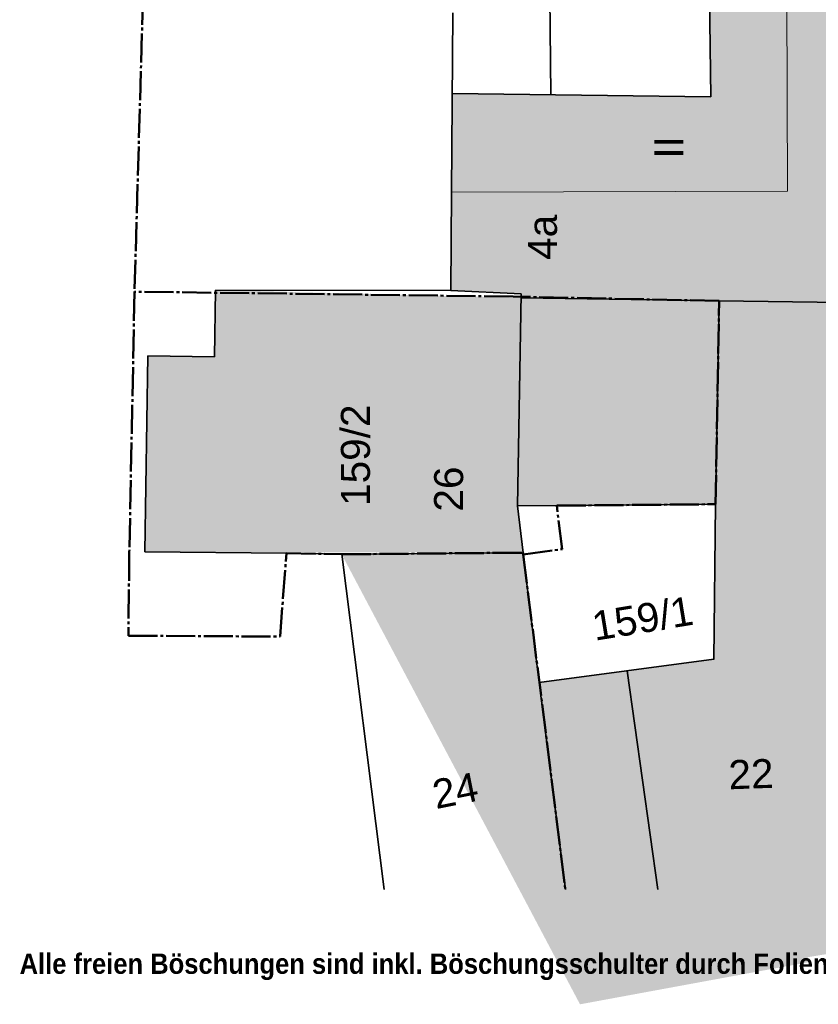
# Model space of a CAD drawing. Header units: metres. Extents: x 1 to 118, y 0 to 84.
# Tile 1 of 24: x 1 to 29, y 0 to 34. Entities that reach past the tile are written whole.
import ezdxf

# ---------------------------------------------------------------- set-up
doc = ezdxf.new("R2010")
doc.units = ezdxf.units.M
doc.linetypes.add('ACHSE3', pattern=[1.25, 1, -0.1, 0.05, -0.1])
doc.linetypes.add('DURCHG', pattern=[0])
for name, color, linetype in [('Grundst_cksgrenze', 7, 'Continuous'), ('Nachbargeb_ude', 7, 'Continuous'), ('TEXTE', 7, 'Continuous')]:
    doc.layers.add(name, color=color, linetype=linetype)
doc.styles.add('Arial', font='arial.ttf')

msp = doc.modelspace()

# ---------------------------------------------------------------- hatches: boundary and pattern name
at = {"layer": 'Nachbargeb_ude'}
for points in [[(30.241, 48.763), (24.722, 48.632), (24.92, 31.299), (16.01, 31.412), (15.965, 24.616), (18.38, 24.509), (18.385, 24.369), (29.938, 24.204), (30.241, 48.763)], [(18.385, 24.369), (7.859, 24.637), (7.819, 22.334), (5.526, 22.365), (5.419, 15.617), (18.458, 15.587), (18.262, 17.201), (18.385, 24.369)], [(25.084, 17.256), (18.262, 17.201), (18.385, 24.369), (25.212, 24.265), (25.084, 17.256)], [(29.938, 24.204), (25.212, 24.265), (25.028, 11.911), (19.012, 11.113), (20.416, 0.025), (28.29, 1.477), (28.254, 1.646), (31.219, 2.139), (29.827, 12.317), (29.938, 24.204)], [(18.458, 15.587), (12.206, 15.531), (20.416, 0.025), (18.458, 15.587)]]:
    msp.add_hatch(color=7, dxfattribs=at).paths.add_polyline_path(points)

# ---------------------------------------------------------------- linework, layer by layer
at = {"layer": 'Grundst_cksgrenze', "color": 54, "linetype": 'ACHSE3', "lineweight": 50}
for p, q in [((5.811, 50.371), (5.07, 24.58)), ((5.07, 24.58), (4.889, 15.619)), ((18.113, 24.41), (5.07, 24.58)), ((25.212, 24.265), (18.113, 24.41)), ((25.084, 17.256), (25.212, 24.265)), ((19.613, 17.208), (25.084, 17.256)), ((19.804, 15.703), (19.613, 17.208)), ((25.084, 17.256), (25.084, 17.256)), ((4.889, 15.619), (4.858, 12.726)), ((18.46, 15.527), (19.804, 15.703)), ((10.082, 12.696), (10.304, 15.566)), ((10.304, 15.566), (12.206, 15.531)), ((12.206, 15.531), (18.458, 15.587)), ((18.458, 15.587), (18.46, 15.527)), ((18.46, 15.527), (19.912, 3.986)), ((4.858, 12.726), (10.082, 12.696)), ((10.082, 12.696), (10.082, 12.696))]:
    msp.add_line(p, q, dxfattribs=at)
at = {"layer": 'Nachbargeb_ude', "color": 7, "linetype": 'DURCHG', "lineweight": 35}
for p, q in [((24.722, 48.632), (24.92, 31.299)), ((19.413, 31.369), (19.271, 46.253)), ((16.029, 34.184), (15.988, 28.009)), ((24.92, 31.299), (16.01, 31.412)), ((15.988, 28.009), (15.965, 24.616)), ((7.859, 24.637), (7.819, 22.334)), ((15.965, 24.616), (7.859, 24.637)), ((15.965, 24.616), (18.387, 24.509)), ((18.262, 17.201), (18.387, 24.509)), ((18.385, 24.369), (25.212, 24.265)), ((25.212, 24.265), (25.084, 17.256)), ((29.938, 24.204), (25.212, 24.265)), ((5.526, 22.365), (5.419, 15.617)), ((7.819, 22.334), (5.526, 22.365)), ((18.262, 17.196), (25.084, 17.256)), ((18.458, 15.587), (18.262, 17.201)), ((25.084, 17.256), (25.028, 11.911)), ((5.419, 15.617), (10.304, 15.566)), ((10.304, 15.566), (12.206, 15.531)), ((12.206, 15.531), (18.458, 15.587)), ((12.206, 15.531), (13.667, 3.986)), ((19.012, 11.113), (18.46, 15.527)), ((25.028, 11.917), (19.012, 11.113)), ((23.094, 3.986), (22.04, 11.518)), ((19.012, 11.113), (19.914, 3.986))]:
    msp.add_line(p, q, dxfattribs=at)
at = {"layer": 'Nachbargeb_ude', "color": 7, "linetype": 'DURCHG', "lineweight": 18}
for p, q in [((27.563, 28.048), (27.481, 48.698)), ((15.988, 28.009), (27.563, 28.048))]:
    msp.add_line(p, q, dxfattribs=at)

# ---------------------------------------------------------------- texts
at = {"layer": 'Grundst_cksgrenze', "color": 54, "style": 'Arial'}
for s, rotation, p in [('159/2', 90, (13.178, 17.197)), ('159/1', 369.3, (20.925, 12.55))]:
    msp.add_text(s, height=1, rotation=rotation, dxfattribs=at).set_placement(p)
at = {"layer": 'Nachbargeb_ude', "color": 7, "style": 'Arial'}
for s, rotation, p in [('II', 90, (23.977, 29.164)), ('4a', 90, (19.622, 25.675)), ('26', 90, (16.389, 17.002)), ('22', 2, (25.547, 7.432)), ('24', 371.4, (15.454, 6.748))]:
    msp.add_text(s, height=1, rotation=rotation, dxfattribs=at).set_placement(p)
at = {"layer": 'TEXTE', "color": 7, "insert": (1.109, 0.859), "char_height": 0.7, "width": 42.90339, "attachment_point": 7, "style": 'Arial'}
msp.add_mtext('\\pxqj;\\W0.90;{\\fArial|b1|i0|c0|p34|;Alle freien Böschungen sind inkl. Böschungsschulter durch Folienabdeckung vor Erosion zu schützen}', dxfattribs=at)

doc.saveas('drawing.dxf')
